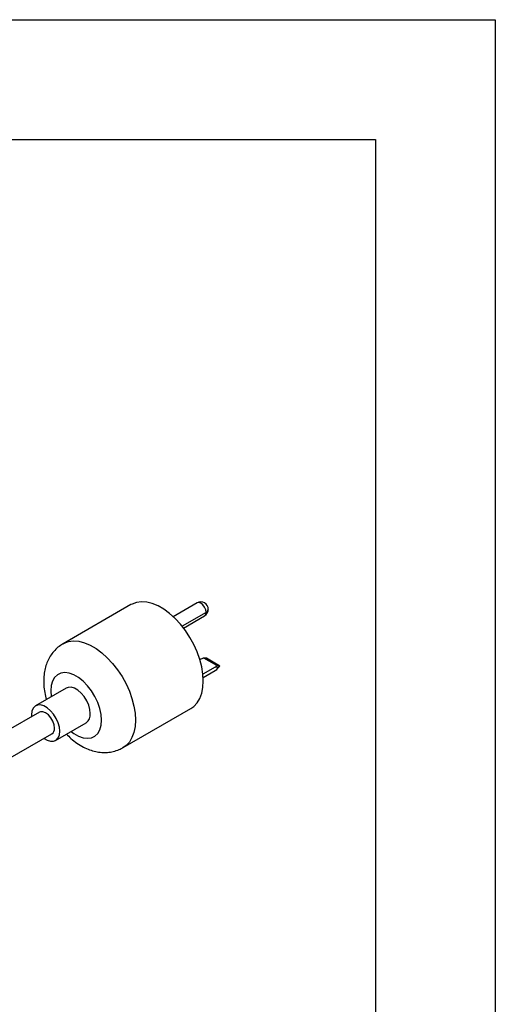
# Model space of a CAD drawing. Header units: millimetres. Extents: x 0 to 1676, y 0 to 1295.
# Tile 12 of 12: x 1525 to 1676, y 983 to 1295. Entities that reach past the tile are written whole.
import ezdxf

# ---------------------------------------------------------------- set-up
doc = ezdxf.new("R2010")
doc.units = ezdxf.units.MM
doc.header["$LTSCALE"] = 6
doc.layers.add('TEXT', color=140, linetype='Continuous', lineweight=25)

msp = doc.modelspace()

# ---------------------------------------------------------------- linework, layer by layer
at = {"color": 7, "linetype": 'Continuous'}
for p, q in [((0.01, 1295.42), (1676.41, 1295.42)), ((1676.41, 1295.42), (1676.41, 0.02))]:
    msp.add_line(p, q, dxfattribs=at)
for p, q in [((1560.65, 1109.58), (1539.09, 1097.13)), ((1581.66, 1110.12), (1574.06, 1105.73)), ((1584.54, 1107.09), (1576.89, 1102.67)), ((1577.33, 1102.12), (1584.05, 1106)), ((1582.9, 1092.24), (1582.56, 1092.05)), ((1587.92, 1090.19), (1583.83, 1092.55)), ((1584.58, 1092.56), (1583.85, 1092.55)), ((1584.15, 1092.51), (1587.92, 1090.33)), ((1584.61, 1092.51), (1584.15, 1092.51)), ((1584.61, 1092.51), (1584.58, 1092.55)), ((1588.59, 1090.25), (1584.59, 1092.55)), ((1588.38, 1090.34), (1584.61, 1092.51)), ((1587.39, 1089.65), (1583.52, 1087.42)), ((1588.41, 1089.66), (1587.39, 1089.65)), ((1587.39, 1088.49), (1588.41, 1089.66)), ((1587.8, 1088.81), (1588.83, 1089.99)), ((1587.92, 1090.33), (1588.38, 1090.34)), ((1587.39, 1088.49), (1583.61, 1086.31)), ((1540.05, 1083.02), (1530.36, 1077.43)), ((1558.14, 1064.14), (1579.69, 1076.58)), ((1531.55, 1075.36), (1520.86, 1069.2)), ((1529.04, 1074.52), (1529.07, 1073.93)), ((1536.71, 1066.43), (1546.4, 1072.03)), ((1521.52, 1060.41), (1535.52, 1068.49))]:
    msp.add_line(p, q)
at = {"flags": 128}
for points in [[(1583.64, 1085.3), (1583.52, 1087.49), (1583.14, 1089.79), (1582.53, 1092.14), (1581.68, 1094.52), (1580.62, 1096.86), (1579.36, 1099.14), (1577.94, 1101.3), (1576.37, 1103.31), (1574.68, 1105.13), (1572.91, 1106.73), (1571.09, 1108.07), (1569.25, 1109.13), (1567.43, 1109.89), (1565.66, 1110.34), (1563.97, 1110.47), (1562.4, 1110.27), (1560.98, 1109.75), (1560.65, 1109.58)], [(1584.54, 1107.09), (1584.41, 1107.91), (1584.05, 1108.75), (1583.5, 1109.48), (1582.85, 1110), (1582.21, 1110.23), (1581.66, 1110.12)], [(1584.05, 1106), (1584.05, 1106), (1584.41, 1106.42), (1584.54, 1107.09)], [(1539.1, 1097.14), (1539.42, 1097.31), (1540.85, 1097.83), (1542.42, 1098.02), (1544.11, 1097.9), (1545.88, 1097.45), (1547.7, 1096.69), (1549.54, 1095.62), (1551.36, 1094.28), (1553.13, 1092.69), (1554.81, 1090.87), (1556.39, 1088.86), (1557.81, 1086.7), (1559.07, 1084.42), (1560.13, 1082.07), (1560.97, 1079.7), (1561.59, 1077.34), (1561.96, 1075.05), (1562.09, 1072.86)], [(1551.31, 1072.86), (1551.17, 1074.65), (1550.77, 1076.55), (1550.1, 1078.47), (1549.2, 1080.37), (1548.1, 1082.16), (1546.83, 1083.8), (1545.44, 1085.23), (1543.98, 1086.39), (1542.48, 1087.25), (1541.02, 1087.78), (1539.63, 1087.96), (1538.36, 1087.79), (1537.26, 1087.26), (1536.36, 1086.41), (1535.69, 1085.25), (1535.28, 1083.83), (1535.15, 1082.19)], [(1547.72, 1074.93), (1547.59, 1076.25), (1547.21, 1077.64), (1546.59, 1079.02), (1545.78, 1080.32), (1544.82, 1081.45), (1543.77, 1082.36), (1542.69, 1082.99), (1541.64, 1083.29), (1540.68, 1083.27), (1540.05, 1083.02)], [(1579.69, 1076.58), (1580.62, 1077.23), (1581.68, 1078.35), (1582.53, 1079.75), (1583.14, 1081.39), (1583.52, 1083.26), (1583.64, 1085.3)], [(1535.15, 1082.19), (1535.28, 1080.4), (1535.3, 1080.28)], [(1538.02, 1069.33), (1537.89, 1070.65), (1537.51, 1072.04), (1536.89, 1073.42), (1536.08, 1074.72), (1535.12, 1075.86), (1534.07, 1076.76), (1532.99, 1077.39), (1531.94, 1077.69), (1530.98, 1077.67), (1530.17, 1077.31), (1529.56, 1076.63), (1529.17, 1075.68), (1529.04, 1074.52)], [(1536.34, 1070.31), (1536.2, 1071.39), (1535.8, 1072.52), (1535.18, 1073.6), (1534.4, 1074.51), (1533.53, 1075.17), (1532.66, 1075.51), (1531.88, 1075.5), (1531.55, 1075.36)], [(1541.65, 1069.28), (1542.48, 1068.66), (1543.98, 1067.8), (1545.44, 1067.27), (1546.83, 1067.09), (1548.1, 1067.27), (1549.2, 1067.79), (1550.1, 1068.65), (1550.77, 1069.8), (1551.17, 1071.22), (1551.31, 1072.86)], [(1562.09, 1072.86), (1561.96, 1070.81), (1561.59, 1068.95), (1560.97, 1067.31), (1560.13, 1065.91), (1559.07, 1064.79), (1558.14, 1064.13)], [(1533.04, 1067.06), (1534.07, 1066.47), (1535.12, 1066.16), (1536.08, 1066.19), (1536.89, 1066.55), (1537.51, 1067.22), (1537.89, 1068.17), (1538.02, 1069.33)]]:
    msp.add_lwpolyline(points, dxfattribs=at)
for centre, radius, start, end in [((1582.85, 1108.06), 2.38, 0, 119.9973), ((1582.85, 1108.06), 2.38, 299.9973, 0), ((1584.04, 1108.18), 1.2, 294.3747, 354.3052), ((1544.66, 1074.57), 3.08, 304.455, 6.8571), ((1534.42, 1070.08), 1.93, 304.5077, 6.8045)]:
    msp.add_arc(centre, radius, start, end)
for points, knots in [([(1539.12, 1097.11), (1538.95, 1097.02), (1538.21, 1096.65), (1537.09, 1095.72), (1535.8, 1094.36), (1534.74, 1092.81), (1533.92, 1091.1), (1533.33, 1089.24), (1532.98, 1087.3), (1532.94, 1085.96), (1532.92, 1085.3)], [0, 0, 0, 0, 0.041675, 0.176785, 0.310117, 0.443436, 0.578634, 0.71756, 0.861778, 1, 1, 1, 1]), ([(1583.83, 1092.55), (1583.71, 1092.55), (1583.55, 1092.52), (1583.21, 1092.41), (1583.04, 1092.33), (1582.9, 1092.24)], [0, 0, 0, 0, 0.5, 0.5, 1, 1, 1, 1]), ([(1587.39, 1089.65), (1587.53, 1089.73), (1587.67, 1089.83), (1587.86, 1090.03), (1587.91, 1090.12), (1587.92, 1090.19)], [0, 0, 0, 0, 0.5, 0.5, 1, 1, 1, 1]), ([(1587.82, 1088.84), (1587.79, 1088.81), (1587.69, 1088.67), (1587.51, 1088.57), (1587.39, 1088.49)], [0, 0, 0, 0, 0.276122, 1, 1, 1, 1]), ([(1588.38, 1090.34), (1588.48, 1090.31), (1588.57, 1090.26), (1588.74, 1090.15), (1588.8, 1090.08), (1588.85, 1090.01)], [0, 0, 0, 0, 0.5, 0.5, 1, 1, 1, 1]), ([(1588.85, 1090.01), (1588.8, 1089.95), (1588.74, 1089.89), (1588.59, 1089.77), (1588.5, 1089.72), (1588.41, 1089.66)], [0, 0, 0, 0, 0.5, 0.5, 1, 1, 1, 1]), ([(1532.92, 1085.3), (1532.93, 1084.84), (1532.95, 1083.62), (1533.21, 1081.65), (1533.6, 1080.14), (1533.79, 1079.41)], [0, 0, 0, 0, 0.236187, 0.627568, 1, 1, 1, 1]), ([(1540.15, 1068.42), (1540.62, 1067.95), (1541.67, 1066.88), (1543.48, 1065.49), (1545.46, 1064.29), (1547.46, 1063.41), (1549.4, 1062.85), (1551.32, 1062.57), (1553.2, 1062.57), (1555.08, 1062.87), (1556.75, 1063.38), (1557.72, 1063.94), (1558.11, 1064.16)], [0, 0, 0, 0, 0.0942447, 0.2121876, 0.3322317, 0.438886, 0.5416482, 0.6404979, 0.7361633, 0.8295857, 0.9311921, 1, 1, 1, 1])]:
    msp.add_open_spline(points, degree=3, knots=knots)
for points in [[(1583.83, 1092.55), (1583.93, 1092.55), (1584.04, 1092.54), (1584.15, 1092.51)], [(1587.92, 1090.19), (1587.92, 1090.25), (1587.92, 1090.3), (1587.92, 1090.33)]]:
    msp.add_open_spline(points, degree=3)
at = {"layer": 'TEXT'}
for p, q in [((38.1, 1257.3), (1638.3, 1257.3)), ((1638.3, 1257.3), (1638.3, 38.1))]:
    msp.add_line(p, q, dxfattribs=at)

doc.saveas('drawing.dxf')
